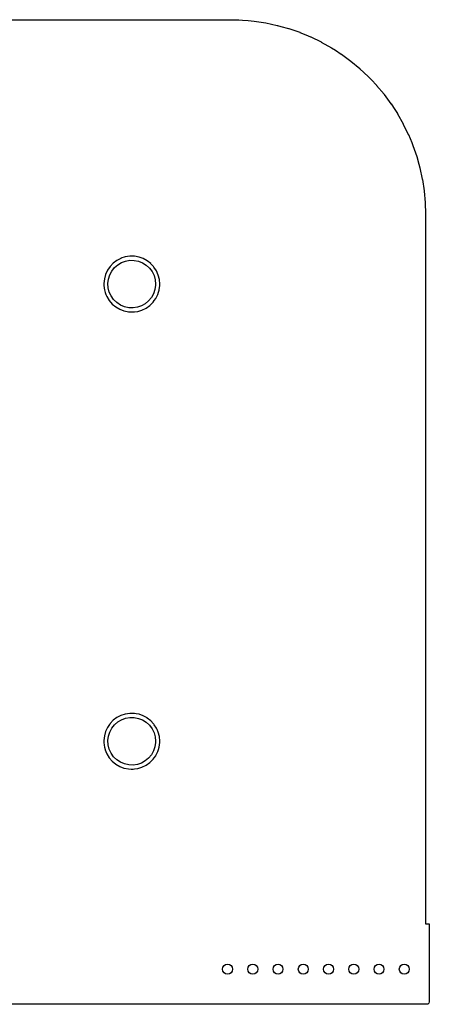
# Model space of a CAD drawing. Extents: x 0.01 to 2.39, y 0.01 to 1.96.
# Tile 3 of 3: x 1.58 to 2.39, y 0.01 to 1.96. Entities that reach past the tile are written whole.
import ezdxf

# ---------------------------------------------------------------- set-up
doc = ezdxf.new("R2010")
doc.units = 0
doc.header["$MEASUREMENT"] = 0
doc.layers.add('BLACK', color=7, linetype='CONTINUOUS')

msp = doc.modelspace()

# ---------------------------------------------------------------- linework, layer by layer
at = {"layer": 'BLACK', "linetype": 'CONTINUOUS'}
for p, q in [((0.405136, 1.96063), (1.99484, 1.96063)), ((1.99484, 1.96063), (1.99552, 1.96055)), ((1.99552, 1.96055), (1.99574, 1.96055)), ((1.99574, 1.96055), (1.99629, 1.96043)), ((1.99629, 1.96043), (1.99683, 1.96055)), ((1.99683, 1.96055), (1.99732, 1.96055)), ((1.99732, 1.96055), (1.99771, 1.96059)), ((1.99771, 1.96059), (2.01237, 1.96014)), ((2.01237, 1.96014), (2.01945, 1.95993)), ((2.01945, 1.95993), (2.01974, 1.95991)), ((2.01974, 1.95991), (2.0312, 1.95887)), ((2.0312, 1.95887), (2.04266, 1.95783)), ((2.04266, 1.95783), (2.04295, 1.95779)), ((2.04295, 1.95779), (2.0657, 1.95433)), ((2.0657, 1.95433), (2.06599, 1.95428)), ((2.06599, 1.95428), (2.08849, 1.94945)), ((2.08849, 1.94945), (2.08878, 1.94938)), ((2.08878, 1.94938), (2.09578, 1.94743)), ((2.09578, 1.94743), (2.11094, 1.9432)), ((2.11094, 1.9432), (2.11122, 1.94311)), ((2.11122, 1.94311), (2.13297, 1.93561)), ((2.13297, 1.93561), (2.13325, 1.9355)), ((2.13325, 1.9355), (2.14481, 1.93071)), ((2.14481, 1.93071), (2.15451, 1.9267)), ((2.15451, 1.9267), (2.15478, 1.92657)), ((2.15478, 1.92657), (2.17547, 1.9165)), ((2.17547, 1.9165), (2.17573, 1.91636)), ((2.17573, 1.91636), (2.19577, 1.90506)), ((2.19577, 1.90506), (2.19603, 1.90491)), ((2.19603, 1.90491), (2.20364, 1.89998)), ((2.20364, 1.89998), (2.21535, 1.89241)), ((2.21535, 1.89241), (2.21559, 1.89224)), ((2.21559, 1.89224), (2.23413, 1.87861)), ((2.23413, 1.87861), (2.23436, 1.87842)), ((2.23436, 1.87842), (2.25203, 1.86369)), ((2.25203, 1.86369), (2.25226, 1.8635)), ((2.25226, 1.8635), (2.26021, 1.85601)), ((2.26021, 1.85601), (2.26901, 1.84773)), ((2.26901, 1.84773), (2.26922, 1.84752)), ((2.26922, 1.84752), (2.27515, 1.84122)), ((2.27515, 1.84122), (2.28499, 1.83076)), ((2.28499, 1.83076), (2.28519, 1.83054)), ((2.28519, 1.83054), (2.29992, 1.81287)), ((2.29992, 1.81287), (2.3001, 1.81263)), ((2.3001, 1.81263), (2.31374, 1.7941)), ((2.31374, 1.7941), (2.31391, 1.79385)), ((2.31391, 1.79385), (2.32115, 1.78265)), ((2.32115, 1.78265), (2.3264, 1.77453)), ((2.3264, 1.77453), (2.32656, 1.77428)), ((2.32656, 1.77428), (2.33786, 1.75424)), ((2.33786, 1.75424), (2.338, 1.75397)), ((2.338, 1.75397), (2.34807, 1.73329)), ((2.34807, 1.73329), (2.34819, 1.73301)), ((2.34819, 1.73301), (2.35471, 1.71727)), ((2.35471, 1.71727), (2.357, 1.71176)), ((2.357, 1.71176), (2.3571, 1.71148)), ((2.3571, 1.71148), (2.36461, 1.68973)), ((2.36461, 1.68973), (2.3647, 1.68944)), ((2.3647, 1.68944), (2.36892, 1.67429)), ((2.36892, 1.67429), (2.37087, 1.66728)), ((2.37087, 1.66728), (2.37095, 1.66699)), ((2.37095, 1.66699), (2.37577, 1.6445)), ((2.37577, 1.6445), (2.37583, 1.6442)), ((2.37583, 1.6442), (2.37929, 1.62146)), ((2.37929, 1.62146), (2.37933, 1.62116)), ((2.37933, 1.62116), (2.38141, 1.59825)), ((2.38141, 1.59825), (2.38143, 1.59795)), ((2.38143, 1.59795), (2.38208, 1.57623)), ((2.38205, 1.57536), (2.38192, 1.57482)), ((2.38192, 1.57482), (2.38205, 1.57427)), ((2.38208, 1.57623), (2.38205, 1.5759)), ((2.38205, 1.5759), (2.38205, 1.57536)), ((2.38205, 1.57427), (2.38205, 1.57408)), ((2.38205, 1.57408), (2.38213, 1.57337)), ((2.38213, 1.57337), (2.38213, 0.17)), ((1.77091, 1.48382), (1.76366, 1.47838)), ((1.77323, 1.48503), (1.77091, 1.48382)), ((1.77877, 1.48792), (1.77323, 1.48503)), ((1.77895, 1.48801), (1.77877, 1.48792)), ((1.77877, 1.48792), (1.77877, 1.48792)), ((1.78757, 1.49083), (1.77895, 1.48801)), ((1.78005, 1.47965), (1.78817, 1.48264)), ((1.79653, 1.4922), (1.78757, 1.49083)), ((1.78817, 1.48264), (1.79669, 1.48411)), ((1.79674, 1.4922), (1.79653, 1.4922)), ((1.79669, 1.48411), (1.80533, 1.48399)), ((1.8022, 1.49213), (1.79674, 1.4922)), ((1.79674, 1.4922), (1.79674, 1.4922)), ((1.8056, 1.49209), (1.8022, 1.49213)), ((1.80533, 1.48399), (1.81381, 1.48231)), ((1.80938, 1.49142), (1.8056, 1.49209)), ((1.81433, 1.49053), (1.80938, 1.49142)), ((1.81381, 1.48231), (1.82184, 1.4791)), ((1.81453, 1.4905), (1.81433, 1.49053)), ((1.81433, 1.49053), (1.81433, 1.49053)), ((1.81472, 1.49043), (1.81453, 1.4905)), ((1.82288, 1.48754), (1.81472, 1.49043)), ((1.81472, 1.49043), (1.81472, 1.49043)), ((1.82307, 1.48747), (1.82288, 1.48754)), ((1.82288, 1.48754), (1.82288, 1.48754)), ((1.82325, 1.48737), (1.82307, 1.48747)), ((1.83083, 1.48319), (1.82325, 1.48737)), ((1.82325, 1.48737), (1.82325, 1.48737)), ((1.83101, 1.48309), (1.83083, 1.48319)), ((1.83083, 1.48319), (1.83083, 1.48319)), ((1.83117, 1.48296), (1.83101, 1.48309)), ((1.83797, 1.4776), (1.83117, 1.48296)), ((1.83117, 1.48296), (1.83117, 1.48296)), ((1.75174, 1.46315), (1.74847, 1.45611)), ((1.7522, 1.46415), (1.75174, 1.46315)), ((1.75229, 1.46434), (1.7522, 1.46415)), ((1.7522, 1.46415), (1.7522, 1.46415)), ((1.7574, 1.47183), (1.75229, 1.46434)), ((1.75675, 1.45509), (1.76077, 1.46274)), ((1.76366, 1.47838), (1.7574, 1.47183)), ((1.76077, 1.46274), (1.76612, 1.46953)), ((1.76612, 1.46953), (1.77262, 1.47523)), ((1.77262, 1.47523), (1.78005, 1.47965)), ((1.82184, 1.4791), (1.82915, 1.47449)), ((1.82915, 1.47449), (1.8355, 1.46862)), ((1.8355, 1.46862), (1.84068, 1.46169)), ((1.83813, 1.47747), (1.83797, 1.4776)), ((1.83797, 1.4776), (1.83797, 1.4776)), ((1.83826, 1.47732), (1.83813, 1.47747)), ((1.84342, 1.47166), (1.83826, 1.47732)), ((1.83826, 1.47732), (1.83826, 1.47732)), ((1.84423, 1.47077), (1.84342, 1.47166)), ((1.84915, 1.46315), (1.84423, 1.47077)), ((1.85277, 1.45484), (1.84915, 1.46315)), ((1.74605, 1.44738), (1.74508, 1.43836)), ((1.74847, 1.45611), (1.74605, 1.44738)), ((1.75317, 1.43824), (1.75418, 1.44683)), ((1.75418, 1.44683), (1.75675, 1.45509)), ((1.84068, 1.46169), (1.8445, 1.45394)), ((1.8445, 1.45394), (1.84685, 1.44562)), ((1.84685, 1.44562), (1.84764, 1.43701)), ((1.85498, 1.44604), (1.85277, 1.45484)), ((1.85572, 1.43701), (1.85498, 1.44604)), ((1.74508, 1.43836), (1.7451, 1.43816)), ((1.7451, 1.43816), (1.74531, 1.43444)), ((1.7451, 1.43816), (1.7451, 1.43816)), ((1.74531, 1.43444), (1.74561, 1.42931)), ((1.74561, 1.42931), (1.74565, 1.42911)), ((1.74565, 1.42911), (1.74565, 1.42911)), ((1.74565, 1.42911), (1.7465, 1.42532)), ((1.7465, 1.42532), (1.7476, 1.42046)), ((1.75373, 1.42962), (1.75317, 1.43824)), ((1.75586, 1.42124), (1.75373, 1.42962)), ((1.84633, 1.42598), (1.84355, 1.41779)), ((1.84757, 1.43454), (1.84633, 1.42598)), ((1.84764, 1.43701), (1.84757, 1.43454)), ((1.85306, 1.42066), (1.85441, 1.42512)), ((1.85441, 1.42512), (1.85447, 1.42532)), ((1.85441, 1.42512), (1.85441, 1.42512)), ((1.85447, 1.42532), (1.85565, 1.43431)), ((1.85565, 1.43431), (1.85572, 1.43701)), ((1.7476, 1.42046), (1.74768, 1.42027)), ((1.74768, 1.42027), (1.74768, 1.42027)), ((1.74768, 1.42027), (1.74915, 1.41664)), ((1.74915, 1.41664), (1.75101, 1.41206)), ((1.75101, 1.41206), (1.75575, 1.40433)), ((1.75575, 1.40433), (1.76168, 1.39748)), ((1.75948, 1.41339), (1.75586, 1.42124)), ((1.76447, 1.40633), (1.75948, 1.41339)), ((1.77066, 1.40029), (1.76447, 1.40633)), ((1.83933, 1.41025), (1.8338, 1.4036)), ((1.84355, 1.41779), (1.83933, 1.41025)), ((1.84253, 1.40115), (1.84481, 1.40433)), ((1.84481, 1.40433), (1.8477, 1.40835)), ((1.8477, 1.40835), (1.84782, 1.40851)), ((1.84782, 1.40851), (1.85184, 1.41664)), ((1.85184, 1.41664), (1.85306, 1.42066)), ((1.76168, 1.39748), (1.76866, 1.39169)), ((1.76866, 1.39169), (1.77649, 1.38711)), ((1.77785, 1.39549), (1.77066, 1.40029)), ((1.77649, 1.38711), (1.78496, 1.38388)), ((1.78579, 1.39208), (1.77785, 1.39549)), ((1.79423, 1.39017), (1.78579, 1.39208)), ((1.80287, 1.38983), (1.79423, 1.39017)), ((1.81142, 1.39107), (1.80287, 1.38983)), ((1.81961, 1.39385), (1.81142, 1.39107)), ((1.81209, 1.38295), (1.82039, 1.38544)), ((1.82715, 1.39807), (1.81961, 1.39385)), ((1.82039, 1.38544), (1.82058, 1.3855)), ((1.82039, 1.38544), (1.82039, 1.38544)), ((1.82058, 1.3855), (1.82872, 1.38948)), ((1.8338, 1.4036), (1.82715, 1.39807)), ((1.82872, 1.38948), (1.8361, 1.39475)), ((1.8361, 1.39475), (1.84253, 1.40115)), ((1.78496, 1.38388), (1.78516, 1.38384)), ((1.78516, 1.38384), (1.78516, 1.38384)), ((1.78516, 1.38384), (1.78533, 1.3838)), ((1.78533, 1.3838), (1.79384, 1.38207)), ((1.79384, 1.38207), (1.79895, 1.38188)), ((1.79895, 1.38188), (1.8027, 1.38175)), ((1.8027, 1.38175), (1.8027, 1.38175)), ((1.8027, 1.38175), (1.8029, 1.38174)), ((1.8029, 1.38174), (1.80311, 1.38176)), ((1.80311, 1.38176), (1.80584, 1.38211)), ((1.80311, 1.38176), (1.80311, 1.38176)), ((1.80584, 1.38211), (1.8119, 1.38289)), ((1.8119, 1.38289), (1.81209, 1.38295)), ((1.81209, 1.38295), (1.81209, 1.38295)), ((1.78757, 0.585317), (1.77895, 0.5825)), ((1.79653, 0.586688), (1.78757, 0.585317)), ((1.79674, 0.586686), (1.79653, 0.586688)), ((1.8022, 0.586619), (1.79674, 0.586686)), ((1.79674, 0.586686), (1.79674, 0.586686)), ((1.8056, 0.586577), (1.8022, 0.586619)), ((1.80938, 0.585904), (1.8056, 0.586577)), ((1.81433, 0.585023), (1.80938, 0.585904)), ((1.75728, 0.566146), (1.75632, 0.564733)), ((1.7574, 0.566314), (1.75728, 0.566146)), ((1.75728, 0.566146), (1.75728, 0.566146)), ((1.76366, 0.572869), (1.7574, 0.566314)), ((1.77091, 0.578313), (1.76366, 0.572869)), ((1.76612, 0.564017), (1.77262, 0.569717)), ((1.77323, 0.579518), (1.77091, 0.578313)), ((1.77262, 0.569717), (1.78005, 0.574138)), ((1.77877, 0.582406), (1.77323, 0.579518)), ((1.77895, 0.5825), (1.77877, 0.582406)), ((1.77877, 0.582406), (1.77877, 0.582406)), ((1.78005, 0.574138), (1.78817, 0.57713)), ((1.78817, 0.57713), (1.79669, 0.578595)), ((1.79669, 0.578595), (1.80533, 0.578481)), ((1.80533, 0.578481), (1.81381, 0.576795)), ((1.81381, 0.576795), (1.82184, 0.573591)), ((1.81453, 0.584987), (1.81433, 0.585023)), ((1.81433, 0.585023), (1.81433, 0.585023)), ((1.81472, 0.584919), (1.81453, 0.584987)), ((1.82288, 0.582029), (1.81472, 0.584919)), ((1.81472, 0.584919), (1.81472, 0.584919)), ((1.82184, 0.573591), (1.82915, 0.568977)), ((1.82307, 0.581961), (1.82288, 0.582029)), ((1.82288, 0.582029), (1.82288, 0.582029)), ((1.82325, 0.581862), (1.82307, 0.581961)), ((1.83083, 0.577677), (1.82325, 0.581862)), ((1.82325, 0.581862), (1.82325, 0.581862)), ((1.82915, 0.568977), (1.8355, 0.563109)), ((1.83101, 0.577579), (1.83083, 0.577677)), ((1.83083, 0.577677), (1.83083, 0.577677)), ((1.83117, 0.577453), (1.83101, 0.577579)), ((1.83797, 0.572086), (1.83117, 0.577453)), ((1.83117, 0.577453), (1.83117, 0.577453)), ((1.83797, 0.572085), (1.83797, 0.572086)), ((1.83813, 0.571959), (1.83797, 0.572085)), ((1.83826, 0.571809), (1.83813, 0.571959)), ((1.84342, 0.566146), (1.83826, 0.571809)), ((1.83826, 0.571809), (1.83826, 0.571809)), ((1.84423, 0.565253), (1.84342, 0.566146)), ((1.74847, 0.5506), (1.74605, 0.541863)), ((1.74856, 0.550785), (1.74847, 0.5506)), ((1.7522, 0.558639), (1.74856, 0.550785)), ((1.75229, 0.558824), (1.7522, 0.55864)), ((1.7522, 0.55864), (1.7522, 0.558639)), ((1.75632, 0.564733), (1.75229, 0.558824)), ((1.75418, 0.541319), (1.75675, 0.549576)), ((1.75675, 0.549576), (1.76077, 0.557227)), ((1.76077, 0.557227), (1.76612, 0.564017)), ((1.8355, 0.563109), (1.84068, 0.556181)), ((1.84068, 0.556181), (1.8445, 0.548427)), ((1.84434, 0.565083), (1.84423, 0.565253)), ((1.84434, 0.565082), (1.84434, 0.565083)), ((1.84501, 0.564042), (1.84434, 0.565082)), ((1.8445, 0.548427), (1.84685, 0.540106)), ((1.84915, 0.557641), (1.84501, 0.564042)), ((1.84923, 0.557454), (1.84915, 0.557641)), ((1.8505, 0.554555), (1.84923, 0.557454)), ((1.84923, 0.557454), (1.84923, 0.557454)), ((1.85277, 0.549326), (1.8505, 0.554555)), ((1.85498, 0.540532), (1.85277, 0.549326)), ((1.74605, 0.541863), (1.74508, 0.532848)), ((1.74508, 0.532848), (1.7451, 0.532645)), ((1.7451, 0.532645), (1.74531, 0.528925)), ((1.7451, 0.532645), (1.7451, 0.532645)), ((1.74531, 0.528925), (1.74561, 0.523796)), ((1.75317, 0.532733), (1.75418, 0.541319)), ((1.75373, 0.524105), (1.75317, 0.532733)), ((1.84757, 0.529024), (1.84633, 0.520467)), ((1.84685, 0.540106), (1.84764, 0.531496)), ((1.84764, 0.531496), (1.84757, 0.529024)), ((1.85447, 0.519804), (1.85565, 0.528793)), ((1.85572, 0.531496), (1.85498, 0.540532)), ((1.85565, 0.528793), (1.85572, 0.531496)), ((1.74561, 0.523796), (1.74565, 0.523597)), ((1.74565, 0.523597), (1.74565, 0.523597)), ((1.74565, 0.523597), (1.7465, 0.519804)), ((1.7465, 0.519804), (1.7476, 0.514951)), ((1.7476, 0.514951), (1.74768, 0.514763)), ((1.74768, 0.514763), (1.74768, 0.514763)), ((1.74768, 0.514763), (1.74915, 0.511129)), ((1.74915, 0.511129), (1.75101, 0.50655)), ((1.75586, 0.515726), (1.75373, 0.524105)), ((1.75948, 0.507874), (1.75586, 0.515726)), ((1.76447, 0.500813), (1.75948, 0.507874)), ((1.84355, 0.51228), (1.83933, 0.504737)), ((1.84633, 0.520467), (1.84355, 0.51228)), ((1.84782, 0.503001), (1.85184, 0.511129)), ((1.85184, 0.511129), (1.85306, 0.51515)), ((1.85306, 0.51515), (1.85441, 0.519609)), ((1.85441, 0.519609), (1.85447, 0.519804)), ((1.85441, 0.519609), (1.85441, 0.519609)), ((1.75101, 0.50655), (1.75575, 0.49882)), ((1.75575, 0.49882), (1.76168, 0.491967)), ((1.76168, 0.491967), (1.76866, 0.486175)), ((1.77066, 0.494781), (1.76447, 0.500813)), ((1.77785, 0.489977), (1.77066, 0.494781)), ((1.78579, 0.486564), (1.77785, 0.489977)), ((1.81961, 0.488336), (1.81142, 0.485557)), ((1.82715, 0.492561), (1.81961, 0.488336)), ((1.8338, 0.498089), (1.82715, 0.492561)), ((1.82872, 0.483973), (1.8361, 0.489238)), ((1.83933, 0.504737), (1.8338, 0.498089)), ((1.8361, 0.489238), (1.84253, 0.495638)), ((1.84253, 0.495638), (1.84481, 0.49882)), ((1.84481, 0.49882), (1.8477, 0.502835)), ((1.8477, 0.502835), (1.84782, 0.503001)), ((1.76866, 0.486175), (1.77649, 0.481601)), ((1.77649, 0.481601), (1.78496, 0.478366)), ((1.78496, 0.478366), (1.78516, 0.478326)), ((1.78516, 0.478326), (1.78516, 0.478326)), ((1.78516, 0.478326), (1.78533, 0.47829)), ((1.78533, 0.47829), (1.79384, 0.476559)), ((1.79423, 0.484656), (1.78579, 0.486564)), ((1.79384, 0.476559), (1.79895, 0.476371)), ((1.80287, 0.484317), (1.79423, 0.484656)), ((1.79895, 0.476371), (1.8027, 0.476234)), ((1.8027, 0.476234), (1.8027, 0.476234)), ((1.8027, 0.476234), (1.8029, 0.476226)), ((1.81142, 0.485557), (1.80287, 0.484317)), ((1.8029, 0.476226), (1.80311, 0.476252)), ((1.80311, 0.476252), (1.80584, 0.476602)), ((1.80311, 0.476252), (1.80311, 0.476252)), ((1.80584, 0.476602), (1.8119, 0.477378)), ((1.8119, 0.477378), (1.81209, 0.477437)), ((1.81209, 0.477437), (1.82039, 0.479925)), ((1.81209, 0.477437), (1.81209, 0.477437)), ((1.82039, 0.479925), (1.82058, 0.479984)), ((1.82039, 0.479925), (1.82039, 0.479925)), ((1.82058, 0.479984), (1.82872, 0.483973)), ((2.38213, 0.17), (2.38961, 0.17)), ((2.38961, 0.17), (2.38961, 0.015354)), ((2.38465, 0.010394), (0.015354, 0.010394)), ((2.38671, 0.010842), (2.38465, 0.010394)), ((2.38882, 0.012672), (2.38671, 0.010842)), ((2.38961, 0.015354), (2.38882, 0.012672))]:
    msp.add_line(p, q, dxfattribs=at)
at = {"layer": 'BLACK'}
for centre in [(1.99, 0.08), (2.04, 0.08), (2.09, 0.08), (2.14, 0.08), (2.19, 0.08), (2.24, 0.08), (2.29, 0.08), (2.34, 0.08)]:
    msp.add_circle(centre, 0.009843, dxfattribs=at)

doc.saveas('drawing.dxf')
